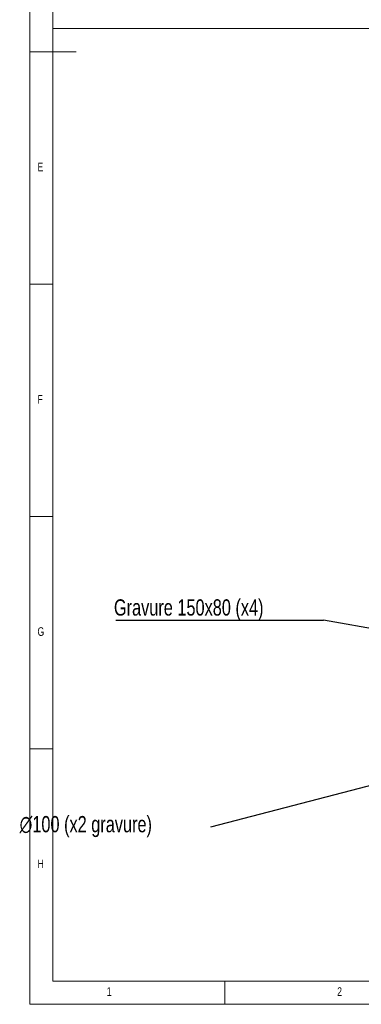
# Model space of a CAD drawing. Header units: millimetres. Extents: x 3 to 589, y 5 to 415.
# Tile 1 of 9: x 3 to 76, y 5 to 217. Entities that reach past the tile are written whole.
import ezdxf

# ---------------------------------------------------------------- set-up
doc = ezdxf.new("R2010")
doc.units = ezdxf.units.MM
doc.header["$PDSIZE"] = -1
doc.layers.add('COTES', color=1, linetype='Continuous')
doc.layers.add('NOTES', color=6, linetype='Continuous')
doc.styles.add('SLDTEXTSTYLE0', font='TXT', dxfattribs={"width": 0.75})
doc.dimstyles.new('SLDDIMSTYLE2', dxfattribs={"dimtxt": 3.5, "dimasz": 2, "dimexe": 0, "dimexo": 0.0625, "dimgap": 0.875, "dimtad": 0, "dimtih": 1, "dimtoh": 1, "dimlfac": 10, "dimrnd": 1e-09, "dimzin": 12, "dimdsep": 46, "dimtxsty": 'SLDTEXTSTYLE0', "dimsah": 1, "dimcen": 0, "dimadec": 0, "dimazin": 3, "dimtfac": 1, "dimtofl": 0, "dimtmove": 0, "dimatfit": 3, "dimfxl": 1, "dimfrac": 2, "dimtolj": 1, "dimtzin": 12, "dimarcsym": 0})
doc.dimstyles.new('SLDDIMSTYLE3', dxfattribs={"dimtxt": 0.18, "dimasz": 2, "dimexe": 0, "dimexo": 0.0625, "dimgap": 0, "dimtad": 0, "dimtih": 1, "dimtoh": 1, "dimdec": 0, "dimrnd": 1e-09, "dimzin": 0, "dimdsep": 46, "dimtxsty": 'Standard', "dimsah": 1, "dimcen": 0.09, "dimadec": 0, "dimazin": 0, "dimtfac": 2, "dimtdec": 0, "dimtofl": 0, "dimtmove": 0, "dimatfit": 3, "dimfxl": 1, "dimfrac": 2, "dimtolj": 1, "dimtzin": 0, "dimarcsym": 0})

# ---------------------------------------------------------------- blocks, each defined once
blk = doc.blocks.new('_D_64')
at = {"layer": 'COTES', "color": 0, "lineweight": -2, "transparency": 16777216}
blk.add_line((43.96, 43.2), (101.82, 58.25), dxfattribs=at)
at = {"layer": 'COTES', "color": 0, "transparency": 16777216}
blk.add_solid([(101.73, 58.57), (101.9, 57.92), (103.75, 58.75)], dxfattribs=at)
at = {"layer": 'Defpoints', "color": 0, "transparency": 16777216}
for p in [(113.43, 61.27), (103.75, 58.75)]:
    blk.add_point(p, dxfattribs=at)
at = {"layer": 'COTES', "color": 0, "transparency": 16777216, "insert": (2.83, 45.53), "char_height": 3.5, "attachment_point": 1, "style": 'SLDTEXTSTYLE0'}
blk.add_mtext('\\A1;∅100 (x2 gravure) ', dxfattribs=at)
blk = doc.blocks.new('SW_NOTE_8')
at = {"layer": 'NOTES', "color": 0}
blk.add_line((-44.68, 0), (0, 0), dxfattribs=at)
at = {"layer": 'NOTES', "color": 0, "insert": (-45.08, 4.5), "char_height": 3.5, "attachment_point": 1, "style": 'SLDTEXTSTYLE0'}
blk.add_mtext('Gravure 150x80 (x4)', dxfattribs=at)

msp = doc.modelspace()

# ---------------------------------------------------------------- linework, layer by layer
at = {"lineweight": 18}
for p, q in [((5, 415), (5, 5)), ((10, 410), (10, 10)), ((10, 215.06442), (579.29646, 215.06442)), ((10, 10), (10, 215.06442)), ((5, 210), (15, 210)), ((10, 160), (5, 160)), ((5, 110), (10, 110)), ((10, 60), (5, 60)), ((447.57081, 10), (10, 10)), ((10, 10), (584, 10)), ((47, 5), (47, 10)), ((5, 5), (589, 5))]:
    msp.add_line(p, q, dxfattribs=at)

# ---------------------------------------------------------------- block references
at = {"layer": 'NOTES'}
msp.add_blockref('SW_NOTE_8', (68.19674, 87.67556), dxfattribs=at)

# ---------------------------------------------------------------- texts
at = {"layer": 'NOTES', "char_height": 1.85208, "attachment_point": 1, "style": 'SLDTEXTSTYLE0'}
for s, insert in [('E', (6.66667, 186.16802)), ('F', (6.66667, 136.16802)), ('G', (6.66667, 86.16802)), ('H', (6.66667, 36.16802)), ('1', (21.58334, 8.66802)), ('2', (71.16667, 8.66802))]:
    msp.add_mtext(s, dxfattribs=dict(at, insert=insert))

# ---------------------------------------------------------------- dimensions: what is measured, and where the dimension line sits
at = {"layer": 'COTES'}
dim = msp.add_diameter_dim_2p(p1=(113.43179, 61.26589), p2=(103.75366, 58.74921), text='<> (x2 gravure) ', dimstyle='SLDDIMSTYLE2', dxfattribs=at)
dim.commit()
dim.dimension.update_dxf_attribs({"geometry": '_D_64', "text_midpoint": (43.95848, 43.2002), "dimtype": 163})

# ---------------------------------------------------------------- leaders
at = {"layer": 'NOTES'}
msp.add_leader([(209.59273, 62.62913), (68.19674, 87.67556)], dimstyle='SLDDIMSTYLE3', dxfattribs=at)

doc.saveas('drawing.dxf')
